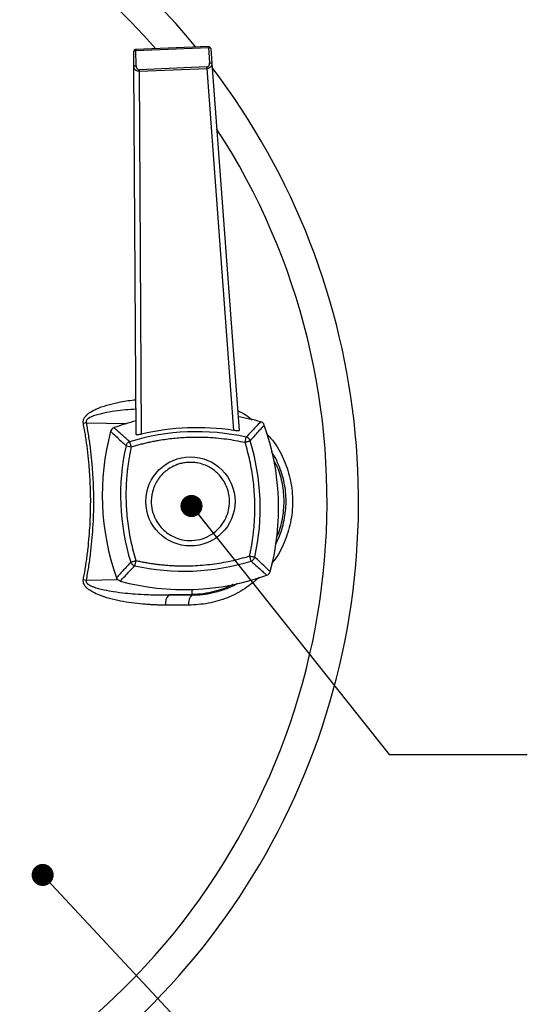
# Model space of a CAD drawing. Header units: millimetres. Extents: x 13 to 546, y 13 to 419.
# Tile 13 of 27: x 162 to 209, y 108 to 199. Entities that reach past the tile are written whole.
import ezdxf

# ---------------------------------------------------------------- set-up
doc = ezdxf.new("R2010")
doc.units = ezdxf.units.MM
doc.header["$LTSCALE"] = 2
doc.layers.add('DIMENSIONS', color=140, linetype='Continuous', lineweight=25)
doc.styles.add('SLDTEXTSTYLE0', font='TXT', dxfattribs={"width": 0.7})
doc.dimstyles.new('SLDDIMSTYLE0', dxfattribs={"dimtxt": 4.316016, "dimasz": 6.604, "dimexe": 0, "dimexo": 0.0625, "dimgap": 1.079004, "dimtad": 0, "dimtih": 1, "dimtoh": 1, "dimrnd": 1e-09, "dimzin": 12, "dimdsep": 46, "dimtxsty": 'SLDTEXTSTYLE0', "dimsah": 1, "dimcen": 0, "dimadec": 0, "dimazin": 3, "dimtfac": 1, "dimtofl": 0, "dimtmove": 0, "dimatfit": 3, "dimfxl": 0, "dimfrac": 2, "dimtolj": 1, "dimtzin": 12, "dimarcsym": 0})
doc.dimstyles.new('SLDDIMSTYLE3', dxfattribs={"dimtxt": 4.316016, "dimasz": 6.604, "dimexe": 0, "dimexo": 0.0625, "dimgap": 1.079004, "dimtad": 0, "dimtih": 1, "dimtoh": 1, "dimrnd": 1e-09, "dimzin": 12, "dimdsep": 46, "dimtxsty": 'SLDTEXTSTYLE0', "dimsah": 1, "dimcen": 0, "dimadec": 0, "dimazin": 3, "dimtfac": 1, "dimtofl": 0, "dimtmove": 0, "dimatfit": 3, "dimfxl": 0, "dimfrac": 2, "dimtolj": 1, "dimtzin": 12, "dimarcsym": 0})
doc.dimstyles.new('SLDDIMSTYLE4', dxfattribs={"dimtxt": 0.18, "dimasz": 2.032, "dimexe": 0, "dimexo": 0.0625, "dimgap": 0, "dimtad": 0, "dimtih": 1, "dimtoh": 1, "dimdec": 0, "dimrnd": 1e-09, "dimzin": 0, "dimdsep": 46, "dimtxsty": 'Standard', "dimblk1": 'DOT', "dimblk2": 'DOT', "dimsah": 1, "dimcen": 0.09, "dimadec": 0, "dimazin": 0, "dimtfac": 2.032, "dimtdec": 0, "dimtofl": 0, "dimtmove": 0, "dimatfit": 3, "dimldrblk": 'DOT', "dimfxl": 0, "dimfrac": 2, "dimtolj": 1, "dimtzin": 0, "dimarcsym": 0})

# ---------------------------------------------------------------- blocks, each defined once
blk = doc.blocks.new('_D_3')
at = {"layer": 'DIMENSIONS'}
for p, q in [((189.689, 237.274), (188.24, 237.274)), ((188.24, 237.274), (188.24, 230.415)), ((202.515, 237.274), (203.964, 237.274)), ((203.964, 237.274), (203.964, 230.415)), ((146.834, 185.894), (172.503, 231.006)), ((172.503, 231.006), (183.616, 231.006)), ((188.24, 230.415), (189.689, 230.415)), ((203.964, 230.415), (202.515, 230.415))]:
    blk.add_line(p, q, dxfattribs=at)
blk.add_solid([(146.834, 185.894), (150.983, 191.131), (149.217, 192.136)], dxfattribs=at)
at = {"layer": 'DIMENSIONS', "char_height": 4.2333, "attachment_point": 1, "style": 'SLDTEXTSTYLE0'}
for s, insert in [('%%c', (188.226, 243.697)), ('6.5', (194.743, 243.697)), ('0.26', (189.689, 235.872)), ('(4X)', (189.811, 228.046))]:
    blk.add_mtext(s, dxfattribs=dict(at, insert=insert))
blk = doc.blocks.new('_D_4')
at = {"layer": 'DIMENSIONS'}
for p, q in [((39.741, 202.332), (38.291, 202.332)), ((38.291, 202.332), (38.291, 195.472)), ((52.566, 202.332), (54.016, 202.332)), ((54.016, 202.332), (54.016, 195.472)), ((64.189, 202.332), (57.62, 202.332)), ((74.652, 194.402), (64.189, 202.332)), ((38.291, 195.472), (39.741, 195.472)), ((54.016, 195.472), (52.566, 195.472))]:
    blk.add_line(p, q, dxfattribs=at)
blk.add_solid([(74.652, 194.402), (70.002, 199.201), (68.775, 197.581)], dxfattribs=at)
at = {"layer": 'DIMENSIONS', "char_height": 4.2333, "attachment_point": 1, "style": 'SLDTEXTSTYLE0'}
for s, insert in [('%%c', (34.687, 208.755)), ('131.9', (41.204, 208.755)), ('5.19', (39.741, 200.929))]:
    blk.add_mtext(s, dxfattribs=dict(at, insert=insert))
blk = doc.blocks.new('_Dot')
at = {"color": 0, "linetype": 'ByBlock', "lineweight": -2}
blk.add_line((-0.5, 0), (-1, 0), dxfattribs=at)
at = {"color": 0, "linetype": 'ByBlock', "const_width": 0.5}
blk.add_lwpolyline([(-0.25, 0, 1), (0.25, 0, 1)], format="xyb", close=True, dxfattribs=at)

msp = doc.modelspace()

# ---------------------------------------------------------------- linework, layer by layer
for p, q in [((172.523271, 194.566961), (172.514848, 195.959048)), ((179.377117, 196.428241), (172.706811, 196.160097)), ((172.706811, 196.160097), (172.71084, 196.059872)), ((172.71084, 196.059872), (179.381146, 196.328017)), ((172.719263, 194.667784), (172.71084, 196.059872)), ((179.381146, 196.328017), (179.377117, 196.428241)), ((179.381146, 196.328017), (179.484494, 194.939745)), ((179.584599, 196.24325), (179.687946, 194.854979)), ((172.728075, 160.716653), (172.523271, 194.566961)), ((179.210431, 194.547705), (173.02391, 194.299008)), ((173.029806, 194.152334), (173.02391, 194.299008)), ((173.029806, 194.152334), (179.216327, 194.40103)), ((173.231892, 160.751244), (173.029806, 194.152334)), ((179.210431, 194.547705), (179.216327, 194.40103)), ((179.216327, 194.40103), (181.695993, 161.091499)), ((179.687946, 194.854979), (182.200962, 161.097461)), ((168.13037, 161.794121), (171.860917, 161.732417)), ((182.740522, 159.998758), (182.847438, 160.479415)), ((171.797792, 159.685101), (172.278448, 159.578185)), ((172.133295, 160.048708), (172.278448, 159.578185)), ((168.13037, 147.320749), (171.025894, 147.368641)), ((177.869419, 145.984118), (175.732597, 145.948775)), ((177.870067, 145.947026), (177.869419, 145.984118))]:
    msp.add_line(p, q)
at = {"flags": 128}
for points in [[(172.71084, 196.059872), (172.672323, 196.057438), (172.635404, 196.05135), (172.601473, 196.041837), (172.571806, 196.029256), (172.547517, 196.01408), (172.52952, 195.99688), (172.518492, 195.978303), (172.514848, 195.959048)], [(179.584599, 196.24325), (179.579421, 196.262151), (179.566938, 196.279783), (179.547619, 196.295482), (179.52219, 196.308659), (179.491608, 196.318819), (179.457023, 196.325578), (179.419735, 196.328683), (179.381146, 196.328017)], [(179.484494, 194.939745), (179.523082, 194.940411), (179.56037, 194.937306), (179.594955, 194.930547), (179.625537, 194.920388), (179.650966, 194.907211), (179.670285, 194.891511), (179.682768, 194.87388), (179.687946, 194.854979)], [(172.523271, 194.566961), (172.526915, 194.586216), (172.537942, 194.604793), (172.555939, 194.621993), (172.580228, 194.637168), (172.609896, 194.649749), (172.643827, 194.659263), (172.680745, 194.665351), (172.719263, 194.667784)], [(172.228498, 148.970958), (172.250053, 148.977608), (172.28525, 148.988466), (172.333019, 149.003202), (172.391909, 149.02137), (172.46013, 149.042415), (172.53561, 149.0657), (172.616055, 149.090517), (172.699021, 149.116112)], [(172.699021, 149.116112), (172.680169, 149.031359), (172.66189, 148.949181), (172.644739, 148.872076), (172.629237, 148.802385), (172.615856, 148.742227), (172.605001, 148.693429), (172.597003, 148.657474), (172.592106, 148.635455)], [(183.161095, 149.536684), (183.245847, 149.517832), (183.328025, 149.499553), (183.405131, 149.482402), (183.474821, 149.4669), (183.534979, 149.453519), (183.583777, 149.442664), (183.619732, 149.434667), (183.641751, 149.429769)], [(183.306248, 149.066161), (183.299598, 149.087716), (183.28874, 149.122913), (183.274004, 149.170682), (183.255837, 149.229572), (183.234791, 149.297793), (183.211506, 149.373273), (183.186689, 149.453718), (183.161095, 149.536684)], [(175.732597, 145.948775), (176.000392, 145.948659), (176.268014, 145.948514), (176.535462, 145.94834), (176.802736, 145.948136), (177.069835, 145.947903), (177.336756, 145.94764), (177.603501, 145.947347), (177.870067, 145.947026)]]:
    msp.add_lwpolyline(points, dxfattribs=at)
msp.add_circle((177.719772, 154.557435), 4.1)
for centre, radius, start, end in [((127.219772, 154.557435), 65.962165, 39.35096692, 270), ((127.219772, 154.557435), 63.064308, 90, 32.96050008), ((127.219772, 154.557435), 63.064308, 41.36559203, 90), ((179.385151, 196.228403), 0.2, 4.25742455, 92.30203795), ((127.219772, 154.557435), 65.962165, 270, 37.26625219), ((178.303001, 140.049153), 22.62, 74.95267287, 80.31612902), ((223.295834, -130.80741), 297.756417, 100.67690043, 100.72656207), ((178.303001, 140.049153), 22.62, 104.28794688, 109.65140304), ((163.21149, 153.974205), 22.62, 344.95267287, 19.65140303), ((192.228053, 155.140664), 22.62, 164.95267288, 199.65140304), ((178.303001, 140.049153), 20.929584, 77.45949241, 107.1445835), ((192.228053, 155.140664), 20.929584, 167.45949241, 197.1445835), ((163.21149, 153.974205), 20.929584, 347.45949241, 17.1445835), ((177.136542, 169.065717), 20.929584, 257.45949241, 287.1445835), ((177.136542, 169.065717), 22.62, 254.95267288, 289.65140303), ((223.295834, 439.922279), 297.756417, 259.27343793, 259.32309957), ((176.475174, 145.190486), 1.061331, 134.40021771, 189.57634107), ((178.575625, 145.185382), 1.038226, 132.81087006, 189.60307807), ((170.642317, 146.372381), 7.237524, 356.92484307, 0.67714781)]:
    msp.add_arc(centre, radius, start, end)
msp.add_ellipse((178.341181, 139.099401), major_axis=(-0.893613, 22.229292), ratio=0.999086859, start_param=6.091457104, end_param=6.47491351)
for points, knots in [([(172.713634, 196.160322), (172.685273, 196.156585), (172.626143, 196.148794), (172.559133, 196.0939), (172.520498, 196.025675), (172.516696, 195.979439), (172.514868, 195.957205)], [0, 0, 0, 0, 0.26914379, 0.561130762, 0.788959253, 1, 1, 1, 1]), ([(179.210431, 194.547705), (179.289598, 194.550887), (179.364984, 194.595091), (179.466565, 194.740399), (179.491897, 194.84029), (179.484494, 194.939745)], [0, 0, 0, 0, 0.5, 0.5, 1, 1, 1, 1]), ([(173.029806, 194.152334), (173.008781, 194.152442), (172.966254, 194.15266), (172.902816, 194.161922), (172.840356, 194.177736), (172.780054, 194.200794), (172.723155, 194.230878), (172.66365, 194.273187), (172.604691, 194.332587), (172.560161, 194.403351), (172.529845, 194.483273), (172.525673, 194.536382), (172.523271, 194.566961)], [0, 0, 0, 0, 0.0732592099, 0.1481836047, 0.2252377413, 0.3048488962, 0.3874046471, 0.4732526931, 0.5988491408, 0.7417495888, 0.8513052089, 1, 1, 1, 1]), ([(172.719263, 194.667784), (172.719866, 194.568056), (172.753135, 194.470521), (172.866052, 194.333835), (172.944743, 194.295825), (173.02391, 194.299008)], [0, 0, 0, 0, 0.5, 0.5, 1, 1, 1, 1]), ([(179.687946, 194.854979), (179.688453, 194.833671), (179.689382, 194.794631), (179.67941, 194.741444), (179.660396, 194.680977), (179.625513, 194.61485), (179.559224, 194.536046), (179.466484, 194.468069), (179.345634, 194.416519), (179.258624, 194.406097), (179.216327, 194.40103)], [0, 0, 0, 0, 0.1036170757, 0.1898501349, 0.2587010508, 0.4016671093, 0.5274938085, 0.6956286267, 0.8520410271, 1, 1, 1, 1]), ([(167.876775, 161.746196), (167.870929, 161.792094), (167.859274, 161.883599), (167.88311, 162.066661), (167.976706, 162.276714), (168.148518, 162.485013), (168.363154, 162.66901), (168.621382, 162.841498), (168.931982, 163.007815), (169.480861, 163.249925), (170.274953, 163.502393), (171.420157, 163.772336), (172.237396, 163.866504), (172.708689, 163.920809)], [0, 0, 0, 0, 0.023493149, 0.046837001, 0.09340726, 0.139912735, 0.186810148, 0.241563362, 0.303527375, 0.373144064, 0.55965842, 0.74606034, 1, 1, 1, 1]), ([(172.713976, 163.046852), (172.392851, 163.030232), (171.406893, 162.979205), (170.094781, 162.781561), (168.96178, 162.49866), (168.44755, 162.277406), (168.237158, 162.116221), (168.150832, 162.012603), (168.117409, 161.918413), (168.116759, 161.845745), (168.125796, 161.81147), (168.13037, 161.794121)], [0, 0, 0, 0, 0.194541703, 0.59730461, 0.798569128, 0.899204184, 0.931411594, 0.957351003, 0.97906421, 0.989403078, 1, 1, 1, 1]), ([(182.064812, 162.926373), (182.303446, 162.816731), (182.787632, 162.594267), (183.194097, 162.237083), (183.400233, 162.055939)], [0, 0, 0, 0, 0.492856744, 1, 1, 1, 1]), ([(167.876775, 147.368674), (167.911735, 147.558421), (167.981641, 147.937836), (168.07569, 148.508791), (168.16179, 149.080881), (168.239165, 149.654277), (168.370868, 150.752935), (168.507772, 152.386699), (168.565034, 154.434848), (168.520942, 156.364466), (168.408753, 157.967637), (168.255436, 159.365223), (168.089498, 160.55948), (167.947699, 161.350534), (167.876775, 161.746196)], [0, 0, 0, 0, 0.04002864, 0.080040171, 0.120044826, 0.160052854, 0.200074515, 0.349609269, 0.499995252, 0.62494812, 0.749910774, 0.8332783, 0.916610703, 1, 1, 1, 1]), ([(168.13037, 161.794121), (168.16701, 161.594853), (168.240249, 161.196552), (168.338322, 160.597341), (168.427666, 159.997362), (168.507445, 159.396457), (168.577883, 158.794667), (168.638918, 158.191983), (168.690569, 157.588406), (168.732829, 156.983937), (168.7657, 156.378576), (168.789183, 155.772322), (168.803276, 155.165175), (168.809545, 154.355138), (168.793976, 153.343258), (168.737613, 152.131395), (168.643836, 150.92294), (168.511746, 149.718073), (168.344688, 148.516164), (168.201856, 147.719484), (168.13037, 147.320749)], [0, 0, 0, 0, 0.041753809, 0.083458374, 0.125123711, 0.166759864, 0.208376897, 0.249984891, 0.291593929, 0.333214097, 0.374855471, 0.416528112, 0.458242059, 0.500007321, 0.583463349, 0.666762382, 0.749984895, 0.833211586, 0.916523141, 1, 1, 1, 1]), ([(170.695974, 161.351673), (170.620735, 161.324467), (170.552847, 161.27937), (170.444412, 161.161925), (170.404738, 161.090379), (170.383658, 161.013195)], [0, 0, 0, 0, 0.5, 0.5, 1, 1, 1, 1]), ([(172.133295, 160.048708), (171.891462, 160.266842), (171.406358, 160.704406), (170.933235, 161.135494), (170.695972, 161.351676)], [0, 0, 0, 0, 0.49851883, 1, 1, 1, 1]), ([(184.175534, 161.893552), (184.029559, 161.737031), (183.738184, 161.424604), (183.29464, 160.953788), (182.996308, 160.63733), (182.847438, 160.479415)], [0, 0, 0, 0, 0.334649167, 0.667984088, 1, 1, 1, 1]), ([(183.211045, 160.143911), (183.374682, 160.324928), (183.665889, 160.647064), (184.044669, 161.065072), (184.315139, 161.363263), (184.459536, 161.521525), (184.514013, 161.581234)], [0, 0, 0, 0, 0.373474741, 0.664631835, 0.873472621, 1, 1, 1, 1]), ([(184.51401, 161.581232), (184.486804, 161.656471), (184.441707, 161.724359), (184.324262, 161.832794), (184.252716, 161.872469), (184.175532, 161.893548)], [0, 0, 0, 0, 0.5, 0.5, 1, 1, 1, 1]), ([(170.383655, 161.013197), (170.540332, 160.866635), (171.007513, 160.429618), (171.48226, 159.982361), (171.797792, 159.685101)], [0, 0, 0, 0, 0.335368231, 1, 1, 1, 1]), ([(172.278448, 159.578185), (172.419268, 159.620672), (172.700903, 159.705643), (173.126696, 159.821547), (173.554676, 159.928921), (173.984898, 160.026893), (174.417102, 160.115635), (175.140434, 160.248032), (176.160762, 160.389464), (177.168166, 160.461222), (178.050898, 160.488654), (178.73298, 160.487871), (179.487872, 160.456148), (180.220338, 160.401582), (181.004437, 160.313605), (181.876971, 160.18002), (182.452681, 160.059177), (182.740522, 159.998758)], [0, 0, 0, 0, 0.041675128, 0.083348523, 0.125020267, 0.166690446, 0.208359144, 0.250026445, 0.375035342, 0.499992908, 0.535970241, 0.625267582, 0.693173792, 0.750011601, 0.833348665, 0.916678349, 1, 1, 1, 1]), ([(173.231892, 160.751244), (173.100225, 160.720126), (172.97195, 160.697908), (172.78509, 160.683698), (172.728222, 160.692341), (172.728075, 160.716653)], [0, 0, 0, 0, 0.5, 0.5, 1, 1, 1, 1]), ([(182.200962, 161.097461), (182.202766, 161.073227), (182.146735, 161.060055), (181.959856, 161.059184), (181.829661, 161.071061), (181.695993, 161.091499)], [0, 0, 0, 0, 0.5, 0.5, 1, 1, 1, 1]), ([(183.211045, 160.143911), (183.185487, 160.221883), (183.137598, 160.298981), (183.007903, 160.418652), (182.927209, 160.460198), (182.847438, 160.479415)], [0, 0, 0, 0, 0.5, 0.5, 1, 1, 1, 1]), ([(184.724585, 160.803885), (184.968693, 160.532894), (185.633919, 159.794408), (186.39969, 158.319458), (186.987087, 156.479405), (187.177537, 154.541057), (186.982492, 152.601929), (186.379547, 150.77489), (185.761736, 149.515674), (185.279629, 148.96233), (185.210287, 148.882743)], [0, 0, 0, 0, 0.086110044, 0.234661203, 0.382517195, 0.530797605, 0.67912632, 0.826641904, 0.975065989, 1, 1, 1, 1]), ([(172.278448, 159.578185), (172.247272, 159.433842), (172.184991, 159.145486), (172.103433, 158.710971), (172.030729, 158.275735), (171.967715, 157.839591), (171.914168, 157.402589), (171.870148, 156.964717), (171.835638, 156.525978), (171.810644, 156.086371), (171.795163, 155.645897), (171.789197, 155.204558), (171.792745, 154.762349), (171.810131, 154.172497), (171.855361, 153.437043), (171.947534, 152.55937), (172.077266, 151.688029), (172.245432, 150.823309), (172.448766, 149.964209), (172.615497, 149.39917), (172.699021, 149.116112)], [0, 0, 0, 0, 0.0418386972, 0.0835815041, 0.1252477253, 0.1668567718, 0.2084281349, 0.2499813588, 0.2915360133, 0.3331116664, 0.3747278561, 0.4164040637, 0.4581596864, 0.5000140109, 0.5835911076, 0.6668616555, 0.7499813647, 0.8331067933, 0.916394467, 1, 1, 1, 1]), ([(172.133295, 160.048708), (172.055324, 160.023151), (171.978225, 159.975262), (171.858554, 159.845566), (171.817008, 159.764872), (171.797792, 159.685101)], [0, 0, 0, 0, 0.5, 0.5, 1, 1, 1, 1]), ([(182.740522, 159.998758), (182.762274, 160.005516), (182.803005, 160.018172), (182.858889, 160.035696), (182.921545, 160.0552), (182.985282, 160.074735), (183.074574, 160.101515), (183.144846, 160.123565), (183.186178, 160.1362), (183.202981, 160.141487), (183.208474, 160.143138), (183.211045, 160.143911)], [0, 0, 0, 0, 0.097990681, 0.1834915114, 0.2564648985, 0.3939553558, 0.5005017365, 0.7497155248, 0.8747983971, 0.9413762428, 1, 1, 1, 1]), ([(183.161095, 149.536684), (183.192271, 149.681028), (183.254552, 149.969383), (183.33611, 150.403898), (183.408814, 150.839134), (183.471828, 151.275279), (183.525375, 151.71228), (183.569396, 152.150153), (183.603905, 152.588892), (183.6289, 153.028498), (183.64438, 153.468972), (183.650347, 153.910312), (183.646798, 154.35252), (183.629412, 154.942372), (183.584182, 155.677827), (183.492009, 156.5555), (183.362277, 157.426841), (183.194112, 158.291561), (182.990777, 159.15066), (182.824046, 159.7157), (182.740522, 159.998758)], [0, 0, 0, 0, 0.041838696, 0.083581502, 0.125247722, 0.166856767, 0.208428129, 0.249981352, 0.291536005, 0.333111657, 0.374727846, 0.416404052, 0.458159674, 0.500013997, 0.583591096, 0.666861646, 0.749981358, 0.833106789, 0.916394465, 1, 1, 1, 1]), ([(185.555148, 150.62732), (185.643544, 150.801626), (185.993751, 151.492191), (186.389044, 152.802381), (186.572954, 154.542086), (186.399747, 156.288233), (185.96446, 157.665615), (185.517048, 158.611239), (185.270601, 158.99966), (185.170646, 159.157198)], [0, 0, 0, 0, 0.066251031, 0.262472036, 0.454498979, 0.646725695, 0.843096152, 0.936361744, 1, 1, 1, 1]), ([(177.864374, 150.96034), (177.842505, 150.959453), (177.794325, 150.95796), (177.354789, 150.952858), (176.539835, 151.086563), (175.631033, 151.574605), (174.955867, 152.205544), (174.488103, 152.889461), (174.180426, 153.72476), (174.074641, 154.688862), (174.255218, 155.737967), (174.770029, 156.712314), (175.448076, 157.394387), (176.04391, 157.760754), (176.411142, 157.914211), (176.623663, 157.98766), (176.860506, 158.058699), (177.214196, 158.13083), (177.534373, 158.156321), (177.803296, 158.158217), (178.082594, 158.145687), (178.543308, 158.076924), (179.166568, 157.882056), (179.901218, 157.471685), (180.643797, 156.755488), (181.224124, 155.677933), (181.4126, 154.27187), (180.966012, 152.718375), (179.740504, 151.380647), (178.505984, 150.986374), (177.864374, 150.96034)], [0, 0, 0, 0, 0.002915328, 0.006424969, 0.058580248, 0.110735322, 0.14136485, 0.181089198, 0.219956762, 0.25882432, 0.309118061, 0.359411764, 0.403229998, 0.435678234, 0.451965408, 0.456177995, 0.465640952, 0.484899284, 0.504157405, 0.508327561, 0.520736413, 0.54137572, 0.570231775, 0.607285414, 0.652512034, 0.705881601, 0.767358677, 0.836902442, 0.914466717, 1, 1, 1, 1]), ([(185.409035, 158.277157), (185.508624, 158.094924), (185.870768, 157.432254), (186.18623, 156.168956), (186.358847, 154.560424), (186.1797, 152.957669), (185.93708, 151.857031), (185.671516, 151.347163), (185.658596, 151.322359)], [0, 0, 0, 0, 0.086658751, 0.315125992, 0.537396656, 0.759757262, 0.988312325, 1, 1, 1, 1]), ([(172.228498, 148.970958), (172.010364, 148.729125), (171.572801, 148.244022), (171.141713, 147.770898), (170.92553, 147.533635)], [0, 0, 0, 0, 0.498518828, 1, 1, 1, 1]), ([(172.228498, 148.970958), (172.254056, 148.892987), (172.301945, 148.815888), (172.43164, 148.696217), (172.512334, 148.654671), (172.592106, 148.635455)], [0, 0, 0, 0, 0.5, 0.5, 1, 1, 1, 1]), ([(172.699021, 149.116111), (172.843364, 149.084935), (173.13172, 149.022655), (173.566235, 148.941096), (174.001471, 148.868392), (174.437615, 148.805378), (174.874617, 148.751831), (175.31249, 148.707811), (175.751229, 148.673301), (176.190835, 148.648307), (176.631309, 148.632826), (177.072648, 148.62686), (177.514857, 148.630408), (178.104709, 148.647794), (178.840164, 148.693024), (179.717837, 148.785197), (180.589177, 148.91493), (181.453897, 149.083095), (182.312997, 149.286429), (182.878037, 149.45316), (183.161095, 149.536684)], [0, 0, 0, 0, 0.0418386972, 0.0835815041, 0.1252477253, 0.1668567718, 0.2084281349, 0.2499813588, 0.2915360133, 0.3331116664, 0.3747278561, 0.4164040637, 0.4581596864, 0.5000140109, 0.5835911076, 0.6668616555, 0.7499813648, 0.8331067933, 0.916394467, 1, 1, 1, 1]), ([(183.306248, 149.066161), (183.38422, 149.091719), (183.461318, 149.139608), (183.580989, 149.269303), (183.622535, 149.349997), (183.641751, 149.429769)], [0, 0, 0, 0, 0.5, 0.5, 1, 1, 1, 1]), ([(183.306248, 149.066161), (183.487265, 148.902524), (183.809401, 148.611317), (184.227409, 148.232537), (184.525599, 147.962067), (184.683862, 147.817671), (184.743571, 147.763193)], [0, 0, 0, 0, 0.373474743, 0.664631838, 0.873472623, 1, 1, 1, 1]), ([(185.055889, 148.101672), (184.899368, 148.247647), (184.58694, 148.539022), (184.116125, 148.982567), (183.799667, 149.280899), (183.641751, 149.429769)], [0, 0, 0, 0, 0.334649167, 0.667984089, 1, 1, 1, 1]), ([(171.264009, 147.221318), (171.410571, 147.377995), (171.847589, 147.845176), (172.294845, 148.319923), (172.592106, 148.635455)], [0, 0, 0, 0, 0.335368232, 1, 1, 1, 1]), ([(184.743569, 147.763197), (184.818808, 147.790402), (184.886696, 147.835499), (184.995131, 147.952945), (185.034806, 148.02449), (185.055885, 148.101674)], [0, 0, 0, 0, 0.5, 0.5, 1, 1, 1, 1]), ([(175.428633, 145.013921), (175.289808, 145.014658), (175.012623, 145.016129), (174.597281, 145.027407), (174.183207, 145.045359), (173.770383, 145.070644), (173.141605, 145.120263), (172.316311, 145.211745), (171.287867, 145.380195), (170.278869, 145.609681), (169.430042, 145.881425), (168.790291, 146.171685), (168.41234, 146.404742), (168.152324, 146.625656), (167.990524, 146.82113), (167.893481, 147.019574), (167.86471, 147.174972), (167.86426, 147.286242), (167.872608, 147.341228), (167.876775, 147.368674)], [0, 0, 0, 0, 0.050193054, 0.100218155, 0.150088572, 0.19981777, 0.249419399, 0.377460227, 0.498628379, 0.623663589, 0.748200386, 0.816540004, 0.873651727, 0.905202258, 0.936694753, 0.961993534, 0.980986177, 0.990509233, 1, 1, 1, 1]), ([(168.13037, 147.320749), (168.125773, 147.303325), (168.116691, 147.2689), (168.117377, 147.214956), (168.129383, 147.161654), (168.153349, 147.108974), (168.188766, 147.057049), (168.235579, 147.0058), (168.293724, 146.955177), (168.398749, 146.879725), (168.571647, 146.786082), (168.865311, 146.665233), (169.272861, 146.539025), (169.886334, 146.393367), (170.724225, 146.24754), (171.683583, 146.129147), (172.713868, 146.03937), (173.601021, 145.988375), (174.628898, 145.951771), (175.292692, 145.949969), (175.732597, 145.948775)], [0, 0, 0, 0, 0.006608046, 0.013056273, 0.019651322, 0.026680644, 0.034383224, 0.042941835, 0.052490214, 0.063124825, 0.091234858, 0.125826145, 0.181965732, 0.25090631, 0.362097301, 0.500695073, 0.613527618, 0.75029481, 0.834517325, 1, 1, 1, 1]), ([(171.264011, 147.221321), (171.186831, 147.2424), (171.115542, 147.281902), (170.99803, 147.390264), (170.95274, 147.458394), (170.925534, 147.533637)], [0, 0, 0, 0, 0.5, 0.5, 1, 1, 1, 1]), ([(184.050246, 147.575382), (183.626848, 147.211479), (182.732519, 146.442817), (181.130445, 145.649551), (179.37414, 145.109165), (178.159006, 145.044493), (177.551947, 145.012183)], [0, 0, 0, 0, 0.230215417, 0.486276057, 0.743353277, 1, 1, 1, 1]), ([(181.607369, 146.913646), (181.595443, 146.906925), (181.063277, 146.606999), (180.158099, 146.303957), (178.904849, 146.037114), (178.221632, 146.002145), (177.869419, 145.984118)], [0, 0, 0, 0, 0.0105814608, 0.4721873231, 0.727900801, 1, 1, 1, 1]), ([(177.870067, 145.947026), (178.07075, 145.95032), (178.429676, 145.956211), (178.944134, 146.006512), (179.43668, 146.079891), (179.974659, 146.193815), (180.535245, 146.351873), (181.192974, 146.592609), (181.711489, 146.81522), (182.032164, 147.00855), (182.092904, 147.04517)], [0, 0, 0, 0, 0.137098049, 0.245202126, 0.35279468, 0.477064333, 0.619869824, 0.748634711, 0.952387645, 1, 1, 1, 1])]:
    msp.add_open_spline(points, degree=3, knots=knots)
msp.add_open_spline([(177.551947, 145.012183), (176.846034, 145.012315), (176.138236, 145.012895), (175.428633, 145.013921)], degree=3)

# ---------------------------------------------------------------- dimensions: what is measured, and where the dimension line sits
at = {"layer": 'DIMENSIONS'}
dim = msp.add_diameter_dim_2p(p1=(143.605941, 180.221229), p2=(146.833602, 185.89364), text='<>\\P(4X)', dimstyle='SLDDIMSTYLE0', dxfattribs=at)
dim.commit()
dim.dimension.update_dxf_attribs({"geometry": '_D_3', "text_midpoint": (196.102115, 233.236763), "dimtype": 163})
dim = msp.add_diameter_dim_2p(p1=(179.788035, 114.712927), p2=(74.651508, 194.401942), dimstyle='SLDDIMSTYLE3', dxfattribs=at)
dim.commit()
dim.dimension.update_dxf_attribs({"geometry": '_D_4', "text_midpoint": (46.153491, 202.331815), "dimtype": 163})

# ---------------------------------------------------------------- leaders
for points in [[(177.818853, 154.138668), (195.995974, 131.278051), (208.695974, 131.278051)], [(164.133882, 120.176646), (189.093755, 93.414689), (201.793755, 93.414689)]]:
    msp.add_leader(points, dimstyle='SLDDIMSTYLE4', dxfattribs=at)

doc.saveas('drawing.dxf')
